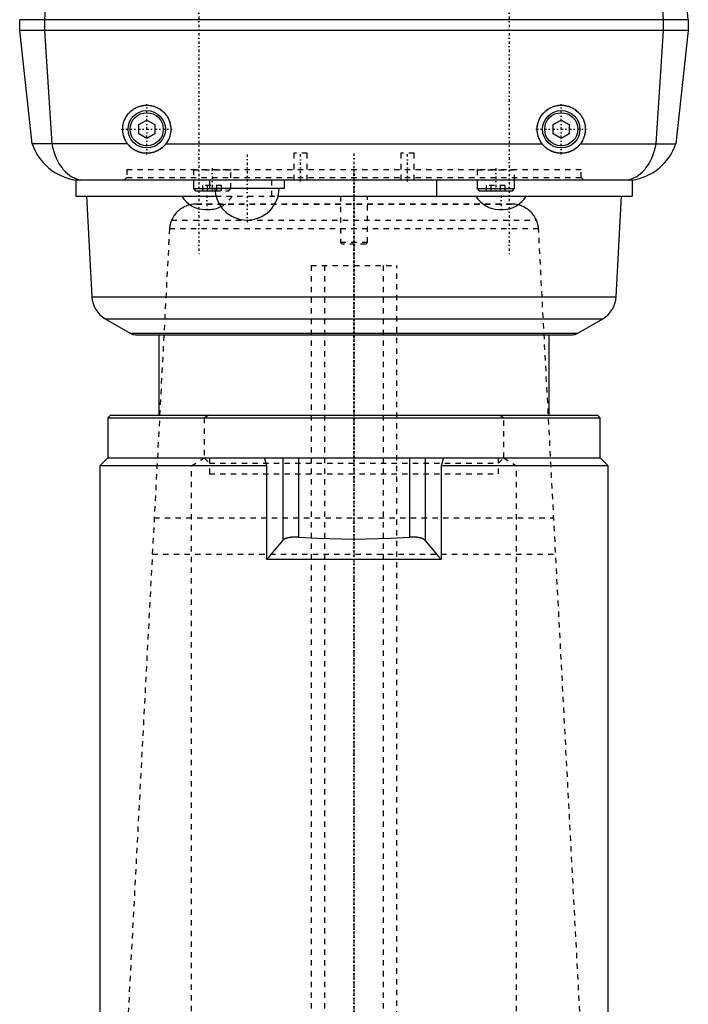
# Model space of a CAD drawing. Extents: x -88 to 88, y -489 to 213.
# Tile 3 of 5: x -63 to 63, y -296 to -112. Entities that reach past the tile are written whole.
import ezdxf

# ---------------------------------------------------------------- set-up
doc = ezdxf.new("R2010")
doc.units = 0
doc.linetypes.add('CENTER', pattern=[1.5, 0.45, -0.5, 0.05, -0.5])
doc.linetypes.add('DASHED', pattern=[2, 1, -1])
for name, color, linetype in [('AM_0', 7, 'CONTINUOUS'), ('AM_3', 7, 'DASHED'), ('AM_7', 7, 'CENTER')]:
    doc.layers.add(name, color=color, linetype=linetype)

msp = doc.modelspace()

# ---------------------------------------------------------------- linework, layer by layer
at = {"layer": 'AM_0', "color": 7, "linetype": 'CONTINUOUS'}
for p, q in [((-62.5, -114), (-62.5, -112)), ((62.5, -112), (-62.5, -112)), ((-57.87, -112), (-57.87, -114)), ((57.87, -114), (57.87, -112)), ((62.5, -112), (62.5, -114)), ((-60.15, -135.2), (-62.5, -114)), ((62.5, -114), (-62.5, -114)), ((-57.87, -114), (-56.49, -135.2)), ((56.49, -135.2), (57.87, -114)), ((62.5, -114), (60.15, -135.2)), ((-40.25, -131.63), (-38.75, -130.77)), ((-38.75, -130.77), (-37.25, -131.63)), ((37.25, -131.63), (38.75, -130.77)), ((38.75, -130.77), (40.25, -131.63)), ((-40.25, -133.37), (-40.25, -131.63)), ((-37.25, -131.63), (-37.25, -133.37)), ((37.25, -133.37), (37.25, -131.63)), ((40.25, -131.63), (40.25, -133.37)), ((-38.75, -134.23), (-40.25, -133.37)), ((-37.25, -133.37), (-38.75, -134.23)), ((38.75, -134.23), (37.25, -133.37)), ((40.25, -133.37), (38.75, -134.23)), ((-42.35, -135.2), (-60.15, -135.2)), ((-35.15, -135.2), (35.15, -135.2)), ((42.35, -135.2), (60.15, -135.2)), ((52, -142), (-52, -142)), ((-52, -142), (-52, -145)), ((-30.02, -142), (-30.02, -143.6)), ((-30.02, -143.6), (-29.62, -144)), ((-30.02, -143.6), (-26, -143.6)), ((-27, -142), (-27, -143.5)), ((-27, -143.5), (-13, -143.5)), ((-13, -143.5), (-13, -142)), ((15.43, -142), (15.43, -145)), ((23.02, -142), (23.02, -143.6)), ((23.02, -143.6), (23.42, -144)), ((23.02, -143.6), (30.02, -143.6)), ((29.62, -144), (30.02, -143.6)), ((30.02, -143.6), (30.02, -142)), ((52, -142), (52, -145)), ((-52, -145), (-25.82, -145)), ((-50, -145), (-49, -163.85)), ((-29.62, -144), (-25.98, -144)), ((-14.19, -145), (52, -145)), ((23.42, -144), (29.62, -144)), ((49, -163.85), (50, -145)), ((-27.86, -147.51), (-27.14, -147.51)), ((27.14, -147.51), (27.86, -147.51)), ((-49, -163.85), (49, -163.85)), ((-46.5, -167.95), (-41.85, -170.67)), ((-46.5, -167.95), (46.5, -167.95)), ((41.85, -170.67), (46.5, -167.95)), ((-41.85, -170.67), (41.85, -170.67)), ((-40.85, -170.95), (40.85, -170.95)), ((-36.5, -170.95), (-36.5, -186)), ((36.5, -186), (36.5, -170.95)), ((-45.5, -186), (-46, -186.5)), ((-45.5, -186), (45.5, -186)), ((46, -186.5), (45.5, -186)), ((-46, -186.5), (-46, -194)), ((-46, -186.5), (46, -186.5)), ((46, -194), (46, -186.5)), ((-46, -194), (-47.5, -195.5)), ((-46, -194), (46, -194)), ((-46, -194), (16.76, -194)), ((-16.28, -195.5), (-16.76, -194)), ((-13.3, -194), (-13.3, -209.42)), ((-10.4, -194), (-10.4, -208.84)), ((10.4, -194), (10.4, -208.84)), ((13.3, -194), (13.3, -209.42)), ((16.76, -194), (16.28, -195.5)), ((47.5, -195.5), (46, -194)), ((-47.5, -195.5), (-47.5, -396.5)), ((-16.28, -195.5), (-47.5, -195.5)), ((-16.28, -213), (-16.28, -195.5)), ((47.5, -195.5), (16.28, -195.5)), ((16.28, -195.5), (16.28, -213)), ((47.5, -396.5), (47.5, -195.5)), ((16.28, -213), (-16.28, -213))]:
    msp.add_line(p, q, dxfattribs=at)
for points in [[(-56.85, -100.5, 0), (-57.09, -102.39, 0), (-57.49, -106.2, 0), (-57.77, -110.06, 0), (-57.87, -112, 0)], [(57.87, -112, 0), (57.77, -110.06, 0), (57.49, -106.2, 0), (57.09, -102.39, 0), (56.85, -100.5, 0)], [(-42.35, -135.2, 0), (-42.4, -135.13, 0), (-42.51, -134.97, 0), (-42.61, -134.82, 0), (-42.65, -134.74, 0), (-42.7, -134.66, 0), (-42.78, -134.49, 0), (-42.86, -134.33, 0), (-42.93, -134.16, 0), (-43, -133.98, 0), (-43.06, -133.81, 0), (-43.08, -133.72, 0), (-43.11, -133.63, 0), (-43.15, -133.45, 0), (-43.18, -133.27, 0), (-43.21, -133.09, 0), (-43.23, -132.9, 0), (-43.24, -132.72, 0), (-43.25, -132.63, 0), (-43.25, -132.54, 0), (-43.25, -132.35, 0), (-43.24, -132.17, 0), (-43.23, -132.07, 0), (-43.22, -131.98, 0), (-43.2, -131.8, 0), (-43.16, -131.62, 0), (-43.14, -131.53, 0), (-43.12, -131.44, 0), (-43.08, -131.26, 0), (-43.02, -131.08, 0), (-42.96, -130.91, 0), (-42.89, -130.74, 0), (-42.82, -130.57, 0), (-42.77, -130.49, 0), (-42.73, -130.41, 0), (-42.64, -130.24, 0), (-42.55, -130.09, 0), (-42.45, -129.93, 0), (-42.34, -129.78, 0), (-42.22, -129.64, 0), (-42.16, -129.57, 0), (-42.1, -129.5, 0), (-41.98, -129.36, 0), (-41.85, -129.23, 0), (-41.71, -129.11, 0), (-41.57, -128.99, 0), (-41.42, -128.88, 0), (-41.35, -128.82, 0), (-41.27, -128.77, 0), (-41.12, -128.67, 0), (-40.96, -128.58, 0), (-40.79, -128.49, 0), (-40.63, -128.41, 0), (-40.46, -128.34, 0), (-40.37, -128.3, 0), (-40.29, -128.27, 0), (-40.11, -128.21, 0), (-39.94, -128.16, 0), (-39.76, -128.11, 0), (-39.58, -128.08, 0), (-39.39, -128.05, 0), (-39.3, -128.03, 0), (-39.21, -128.02, 0), (-39.03, -128.01, 0), (-38.84, -128, 0), (-38.75, -128, 0), (-38.66, -128, 0), (-38.47, -128.01, 0), (-38.29, -128.02, 0), (-38.2, -128.03, 0), (-38.11, -128.05, 0), (-37.92, -128.08, 0), (-37.74, -128.11, 0), (-37.56, -128.16, 0), (-37.39, -128.21, 0), (-37.21, -128.27, 0), (-37.13, -128.3, 0), (-37.04, -128.34, 0), (-36.87, -128.41, 0), (-36.71, -128.49, 0), (-36.54, -128.58, 0), (-36.38, -128.67, 0), (-36.23, -128.77, 0), (-36.15, -128.82, 0), (-36.08, -128.88, 0), (-35.93, -128.99, 0), (-35.79, -129.11, 0), (-35.65, -129.23, 0), (-35.52, -129.36, 0), (-35.4, -129.5, 0), (-35.34, -129.57, 0), (-35.28, -129.64, 0), (-35.16, -129.78, 0), (-35.05, -129.93, 0), (-34.95, -130.09, 0), (-34.86, -130.24, 0), (-34.77, -130.41, 0), (-34.73, -130.49, 0), (-34.68, -130.57, 0), (-34.61, -130.74, 0), (-34.54, -130.91, 0), (-34.48, -131.08, 0), (-34.42, -131.26, 0), (-34.38, -131.44, 0), (-34.36, -131.53, 0), (-34.34, -131.62, 0), (-34.3, -131.8, 0), (-34.28, -131.98, 0), (-34.27, -132.07, 0), (-34.26, -132.17, 0), (-34.25, -132.35, 0), (-34.25, -132.54, 0), (-34.25, -132.63, 0), (-34.26, -132.72, 0), (-34.27, -132.9, 0), (-34.29, -133.09, 0), (-34.32, -133.27, 0), (-34.35, -133.45, 0), (-34.39, -133.63, 0), (-34.42, -133.72, 0), (-34.44, -133.81, 0), (-34.5, -133.98, 0), (-34.57, -134.16, 0), (-34.64, -134.33, 0), (-34.72, -134.49, 0), (-34.8, -134.66, 0), (-34.85, -134.74, 0), (-34.89, -134.82, 0), (-34.99, -134.97, 0), (-35.1, -135.13, 0), (-35.15, -135.2, 0)], [(35.15, -135.2, 0), (35.1, -135.13, 0), (34.99, -134.97, 0), (34.89, -134.82, 0), (34.85, -134.74, 0), (34.8, -134.66, 0), (34.72, -134.49, 0), (34.64, -134.33, 0), (34.57, -134.16, 0), (34.5, -133.98, 0), (34.44, -133.81, 0), (34.42, -133.72, 0), (34.39, -133.63, 0), (34.35, -133.45, 0), (34.32, -133.27, 0), (34.29, -133.09, 0), (34.27, -132.9, 0), (34.26, -132.72, 0), (34.25, -132.63, 0), (34.25, -132.54, 0), (34.25, -132.35, 0), (34.26, -132.17, 0), (34.27, -132.07, 0), (34.28, -131.98, 0), (34.3, -131.8, 0), (34.34, -131.62, 0), (34.36, -131.53, 0), (34.38, -131.44, 0), (34.42, -131.26, 0), (34.48, -131.08, 0), (34.54, -130.91, 0), (34.61, -130.74, 0), (34.68, -130.57, 0), (34.73, -130.49, 0), (34.77, -130.41, 0), (34.86, -130.24, 0), (34.95, -130.09, 0), (35.05, -129.93, 0), (35.16, -129.78, 0), (35.28, -129.64, 0), (35.34, -129.57, 0), (35.4, -129.5, 0), (35.52, -129.36, 0), (35.65, -129.23, 0), (35.79, -129.11, 0), (35.93, -128.99, 0), (36.08, -128.88, 0), (36.15, -128.82, 0), (36.23, -128.77, 0), (36.38, -128.67, 0), (36.54, -128.58, 0), (36.71, -128.49, 0), (36.87, -128.41, 0), (37.04, -128.34, 0), (37.13, -128.3, 0), (37.21, -128.27, 0), (37.39, -128.21, 0), (37.56, -128.16, 0), (37.74, -128.11, 0), (37.92, -128.08, 0), (38.11, -128.05, 0), (38.2, -128.03, 0), (38.29, -128.02, 0), (38.47, -128.01, 0), (38.66, -128, 0), (38.75, -128, 0), (38.84, -128, 0), (39.03, -128.01, 0), (39.21, -128.02, 0), (39.3, -128.03, 0), (39.39, -128.05, 0), (39.58, -128.08, 0), (39.76, -128.11, 0), (39.94, -128.16, 0), (40.11, -128.21, 0), (40.29, -128.27, 0), (40.37, -128.3, 0), (40.46, -128.34, 0), (40.63, -128.41, 0), (40.79, -128.49, 0), (40.96, -128.58, 0), (41.12, -128.67, 0), (41.27, -128.77, 0), (41.35, -128.82, 0), (41.42, -128.88, 0), (41.57, -128.99, 0), (41.71, -129.11, 0), (41.85, -129.23, 0), (41.98, -129.36, 0), (42.1, -129.5, 0), (42.16, -129.57, 0), (42.22, -129.64, 0), (42.34, -129.78, 0), (42.45, -129.93, 0), (42.55, -130.09, 0), (42.64, -130.24, 0), (42.73, -130.41, 0), (42.77, -130.49, 0), (42.82, -130.57, 0), (42.89, -130.74, 0), (42.96, -130.91, 0), (43.02, -131.08, 0), (43.08, -131.26, 0), (43.12, -131.44, 0), (43.14, -131.53, 0), (43.16, -131.62, 0), (43.2, -131.8, 0), (43.22, -131.98, 0), (43.23, -132.07, 0), (43.24, -132.17, 0), (43.25, -132.35, 0), (43.25, -132.54, 0), (43.25, -132.63, 0), (43.24, -132.72, 0), (43.23, -132.9, 0), (43.21, -133.09, 0), (43.18, -133.27, 0), (43.15, -133.45, 0), (43.11, -133.63, 0), (43.08, -133.72, 0), (43.06, -133.81, 0), (43, -133.98, 0), (42.93, -134.16, 0), (42.86, -134.33, 0), (42.78, -134.49, 0), (42.7, -134.66, 0), (42.65, -134.74, 0), (42.61, -134.82, 0), (42.51, -134.97, 0), (42.4, -135.13, 0), (42.35, -135.2, 0)], [(-56.49, -135.2, 0), (-56.48, -135.25, 0), (-56.46, -135.36, 0), (-56.43, -135.47, 0), (-56.42, -135.52, 0), (-56.41, -135.58, 0), (-56.39, -135.68, 0), (-56.36, -135.79, 0), (-56.34, -135.89, 0), (-56.31, -136, 0), (-56.28, -136.1, 0), (-56.27, -136.15, 0), (-56.26, -136.2, 0), (-56.23, -136.3, 0), (-56.2, -136.4, 0), (-56.17, -136.5, 0), (-56.14, -136.6, 0), (-56.11, -136.7, 0), (-56.09, -136.75, 0), (-56.08, -136.8, 0), (-56.04, -136.9, 0), (-56.01, -137, 0), (-56, -137.04, 0), (-55.98, -137.09, 0), (-55.94, -137.19, 0), (-55.91, -137.28, 0), (-55.89, -137.33, 0), (-55.87, -137.38, 0), (-55.84, -137.47, 0), (-55.8, -137.56, 0), (-55.67, -137.88, 0), (-55.42, -138.4, 0), (-55.16, -138.88, 0), (-54.88, -139.33, 0), (-54.58, -139.75, 0), (-54.42, -139.95, 0), (-54.26, -140.14, 0), (-53.93, -140.49, 0), (-53.58, -140.8, 0), (-53.22, -141.08, 0), (-52.85, -141.32, 0), (-52.47, -141.53, 0), (-52.28, -141.62, 0), (-52.08, -141.71, 0), (-51.68, -141.85, 0), (-51.27, -141.96, 0), (-51.06, -142, 0)], [(-35.15, -135.2, 0), (-35.17, -135.23, 0), (-35.22, -135.29, 0), (-35.27, -135.35, 0), (-35.29, -135.38, 0), (-35.32, -135.41, 0), (-35.37, -135.47, 0), (-35.42, -135.52, 0), (-35.47, -135.58, 0), (-35.52, -135.63, 0), (-35.57, -135.68, 0), (-35.59, -135.71, 0), (-35.62, -135.73, 0), (-35.67, -135.79, 0), (-35.73, -135.84, 0), (-35.79, -135.89, 0), (-35.84, -135.93, 0), (-35.9, -135.98, 0), (-35.93, -136.01, 0), (-35.96, -136.03, 0), (-36.02, -136.08, 0), (-36.08, -136.12, 0), (-36.11, -136.15, 0), (-36.14, -136.17, 0), (-36.21, -136.21, 0), (-36.27, -136.26, 0), (-36.3, -136.28, 0), (-36.34, -136.3, 0), (-36.4, -136.34, 0), (-36.47, -136.38, 0), (-36.54, -136.42, 0), (-36.61, -136.46, 0), (-36.67, -136.49, 0), (-36.71, -136.51, 0), (-36.74, -136.53, 0), (-36.82, -136.56, 0), (-36.89, -136.6, 0), (-36.96, -136.63, 0), (-37.03, -136.66, 0), (-37.1, -136.69, 0), (-37.14, -136.7, 0), (-37.18, -136.72, 0), (-37.25, -136.74, 0), (-37.33, -136.77, 0), (-37.4, -136.79, 0), (-37.48, -136.82, 0), (-37.56, -136.84, 0), (-37.59, -136.85, 0), (-37.63, -136.86, 0), (-37.71, -136.88, 0), (-37.79, -136.9, 0), (-37.86, -136.91, 0), (-37.94, -136.93, 0), (-38.02, -136.94, 0), (-38.06, -136.95, 0), (-38.09, -136.95, 0), (-38.17, -136.96, 0), (-38.25, -136.97, 0), (-38.33, -136.98, 0), (-38.4, -136.99, 0), (-38.48, -136.99, 0), (-38.52, -136.99, 0), (-38.56, -137, 0), (-38.64, -137, 0), (-38.71, -137, 0), (-38.75, -137, 0), (-38.79, -137, 0), (-38.86, -137, 0), (-38.94, -137, 0), (-38.98, -136.99, 0), (-39.02, -136.99, 0), (-39.1, -136.99, 0), (-39.17, -136.98, 0), (-39.25, -136.97, 0), (-39.33, -136.96, 0), (-39.41, -136.95, 0), (-39.44, -136.95, 0), (-39.48, -136.94, 0), (-39.56, -136.93, 0), (-39.64, -136.91, 0), (-39.71, -136.9, 0), (-39.79, -136.88, 0), (-39.87, -136.86, 0), (-39.91, -136.85, 0), (-39.94, -136.84, 0), (-40.02, -136.82, 0), (-40.1, -136.79, 0), (-40.17, -136.77, 0), (-40.25, -136.74, 0), (-40.32, -136.72, 0), (-40.36, -136.7, 0), (-40.4, -136.69, 0), (-40.47, -136.66, 0), (-40.54, -136.63, 0), (-40.61, -136.6, 0), (-40.68, -136.56, 0), (-40.76, -136.53, 0), (-40.79, -136.51, 0), (-40.83, -136.49, 0), (-40.89, -136.46, 0), (-40.96, -136.42, 0), (-41.03, -136.38, 0), (-41.1, -136.34, 0), (-41.16, -136.3, 0), (-41.2, -136.28, 0), (-41.23, -136.26, 0), (-41.29, -136.21, 0), (-41.36, -136.17, 0), (-41.39, -136.15, 0), (-41.42, -136.12, 0), (-41.48, -136.08, 0), (-41.54, -136.03, 0), (-41.57, -136.01, 0), (-41.6, -135.98, 0), (-41.66, -135.93, 0), (-41.71, -135.89, 0), (-41.77, -135.84, 0), (-41.83, -135.79, 0), (-41.88, -135.73, 0), (-41.91, -135.71, 0), (-41.93, -135.68, 0), (-41.98, -135.63, 0), (-42.03, -135.58, 0), (-42.08, -135.52, 0), (-42.13, -135.47, 0), (-42.18, -135.41, 0), (-42.21, -135.38, 0), (-42.23, -135.35, 0), (-42.28, -135.29, 0), (-42.33, -135.23, 0), (-42.35, -135.2, 0)], [(42.35, -135.2, 0), (42.33, -135.23, 0), (42.28, -135.29, 0), (42.23, -135.35, 0), (42.21, -135.38, 0), (42.18, -135.41, 0), (42.13, -135.47, 0), (42.08, -135.52, 0), (42.03, -135.58, 0), (41.98, -135.63, 0), (41.93, -135.68, 0), (41.91, -135.71, 0), (41.88, -135.73, 0), (41.83, -135.79, 0), (41.77, -135.84, 0), (41.71, -135.89, 0), (41.66, -135.93, 0), (41.6, -135.98, 0), (41.57, -136.01, 0), (41.54, -136.03, 0), (41.48, -136.08, 0), (41.42, -136.12, 0), (41.39, -136.15, 0), (41.36, -136.17, 0), (41.29, -136.21, 0), (41.23, -136.26, 0), (41.2, -136.28, 0), (41.16, -136.3, 0), (41.1, -136.34, 0), (41.03, -136.38, 0), (40.96, -136.42, 0), (40.89, -136.46, 0), (40.83, -136.49, 0), (40.79, -136.51, 0), (40.76, -136.53, 0), (40.68, -136.56, 0), (40.61, -136.6, 0), (40.54, -136.63, 0), (40.47, -136.66, 0), (40.4, -136.69, 0), (40.36, -136.7, 0), (40.32, -136.72, 0), (40.25, -136.74, 0), (40.17, -136.77, 0), (40.1, -136.79, 0), (40.02, -136.82, 0), (39.94, -136.84, 0), (39.91, -136.85, 0), (39.87, -136.86, 0), (39.79, -136.88, 0), (39.71, -136.9, 0), (39.64, -136.91, 0), (39.56, -136.93, 0), (39.48, -136.94, 0), (39.44, -136.95, 0), (39.41, -136.95, 0), (39.33, -136.96, 0), (39.25, -136.97, 0), (39.17, -136.98, 0), (39.1, -136.99, 0), (39.02, -136.99, 0), (38.98, -136.99, 0), (38.94, -137, 0), (38.86, -137, 0), (38.79, -137, 0), (38.75, -137, 0), (38.71, -137, 0), (38.64, -137, 0), (38.56, -137, 0), (38.52, -136.99, 0), (38.48, -136.99, 0), (38.4, -136.99, 0), (38.33, -136.98, 0), (38.25, -136.97, 0), (38.17, -136.96, 0), (38.09, -136.95, 0), (38.06, -136.95, 0), (38.02, -136.94, 0), (37.94, -136.93, 0), (37.86, -136.91, 0), (37.79, -136.9, 0), (37.71, -136.88, 0), (37.63, -136.86, 0), (37.59, -136.85, 0), (37.56, -136.84, 0), (37.48, -136.82, 0), (37.4, -136.79, 0), (37.33, -136.77, 0), (37.25, -136.74, 0), (37.18, -136.72, 0), (37.14, -136.7, 0), (37.1, -136.69, 0), (37.03, -136.66, 0), (36.96, -136.63, 0), (36.89, -136.6, 0), (36.82, -136.56, 0), (36.74, -136.53, 0), (36.71, -136.51, 0), (36.67, -136.49, 0), (36.61, -136.46, 0), (36.54, -136.42, 0), (36.47, -136.38, 0), (36.4, -136.34, 0), (36.34, -136.3, 0), (36.3, -136.28, 0), (36.27, -136.26, 0), (36.21, -136.21, 0), (36.14, -136.17, 0), (36.11, -136.15, 0), (36.08, -136.12, 0), (36.02, -136.08, 0), (35.96, -136.03, 0), (35.93, -136.01, 0), (35.9, -135.98, 0), (35.84, -135.93, 0), (35.79, -135.89, 0), (35.73, -135.84, 0), (35.67, -135.79, 0), (35.62, -135.73, 0), (35.59, -135.71, 0), (35.57, -135.68, 0), (35.52, -135.63, 0), (35.47, -135.58, 0), (35.42, -135.52, 0), (35.37, -135.47, 0), (35.32, -135.41, 0), (35.29, -135.38, 0), (35.27, -135.35, 0), (35.22, -135.29, 0), (35.17, -135.23, 0), (35.15, -135.2, 0)], [(51.06, -142, 0), (51.27, -141.96, 0), (51.68, -141.85, 0), (52.08, -141.71, 0), (52.28, -141.62, 0), (52.47, -141.53, 0), (52.85, -141.32, 0), (53.22, -141.08, 0), (53.58, -140.8, 0), (53.93, -140.49, 0), (54.26, -140.14, 0), (54.42, -139.95, 0), (54.58, -139.75, 0), (54.88, -139.34, 0), (55.16, -138.88, 0), (55.42, -138.4, 0), (55.67, -137.88, 0), (55.8, -137.56, 0), (55.84, -137.47, 0), (55.87, -137.38, 0), (55.89, -137.33, 0), (55.91, -137.28, 0), (55.94, -137.19, 0), (55.98, -137.09, 0), (56, -137.04, 0), (56.01, -137, 0), (56.04, -136.9, 0), (56.08, -136.8, 0), (56.09, -136.75, 0), (56.11, -136.7, 0), (56.14, -136.6, 0), (56.17, -136.5, 0), (56.2, -136.4, 0), (56.23, -136.3, 0), (56.26, -136.2, 0), (56.27, -136.15, 0), (56.28, -136.1, 0), (56.31, -136, 0), (56.34, -135.89, 0), (56.36, -135.79, 0), (56.39, -135.68, 0), (56.41, -135.58, 0), (56.42, -135.52, 0), (56.43, -135.47, 0), (56.46, -135.36, 0), (56.48, -135.25, 0), (56.49, -135.2, 0)], [(-16.28, -213, 0), (-15.82, -212.46, 0), (-14.86, -211.32, 0), (-13.83, -210.08, 0), (-13.3, -209.42, 0)], [(-10.4, -208.84, 0), (-10.42, -208.84, 0), (-10.45, -208.84, 0), (-10.49, -208.84, 0), (-10.51, -208.84, 0), (-10.53, -208.83, 0), (-10.56, -208.83, 0), (-10.6, -208.83, 0), (-10.64, -208.83, 0), (-10.67, -208.83, 0), (-10.71, -208.83, 0), (-10.73, -208.83, 0), (-10.75, -208.83, 0), (-10.78, -208.83, 0), (-10.82, -208.82, 0), (-10.85, -208.82, 0), (-10.89, -208.82, 0), (-10.92, -208.82, 0), (-10.94, -208.82, 0), (-10.96, -208.82, 0), (-11, -208.82, 0), (-11.03, -208.82, 0), (-11.05, -208.82, 0), (-11.07, -208.82, 0), (-11.1, -208.82, 0), (-11.14, -208.83, 0), (-11.15, -208.83, 0), (-11.17, -208.83, 0), (-11.21, -208.83, 0), (-11.24, -208.83, 0), (-11.28, -208.83, 0), (-11.31, -208.83, 0), (-11.35, -208.83, 0), (-11.36, -208.83, 0), (-11.38, -208.83, 0), (-11.42, -208.84, 0), (-11.45, -208.84, 0), (-11.49, -208.84, 0), (-11.52, -208.84, 0), (-11.55, -208.85, 0), (-11.57, -208.85, 0), (-11.59, -208.85, 0), (-11.62, -208.85, 0), (-11.66, -208.85, 0), (-11.69, -208.86, 0), (-11.72, -208.86, 0), (-11.76, -208.87, 0), (-11.77, -208.87, 0), (-11.79, -208.87, 0), (-11.82, -208.87, 0), (-11.86, -208.88, 0), (-11.89, -208.88, 0), (-11.92, -208.89, 0), (-11.95, -208.89, 0), (-11.97, -208.89, 0), (-11.99, -208.89, 0), (-12.02, -208.9, 0), (-12.05, -208.9, 0), (-12.08, -208.91, 0), (-12.11, -208.91, 0), (-12.14, -208.92, 0), (-12.16, -208.92, 0), (-12.17, -208.93, 0), (-12.2, -208.93, 0), (-12.23, -208.94, 0), (-12.25, -208.94, 0), (-12.26, -208.94, 0), (-12.29, -208.95, 0), (-12.32, -208.95, 0), (-12.33, -208.96, 0), (-12.35, -208.96, 0), (-12.37, -208.97, 0), (-12.4, -208.97, 0), (-12.43, -208.98, 0), (-12.46, -208.99, 0), (-12.48, -208.99, 0), (-12.5, -209, 0), (-12.51, -209, 0), (-12.53, -209.01, 0), (-12.56, -209.02, 0), (-12.59, -209.02, 0), (-12.61, -209.03, 0), (-12.63, -209.04, 0), (-12.65, -209.04, 0), (-12.66, -209.05, 0), (-12.68, -209.05, 0), (-12.71, -209.06, 0), (-12.73, -209.07, 0), (-12.75, -209.08, 0), (-12.77, -209.09, 0), (-12.78, -209.09, 0), (-12.79, -209.1, 0), (-12.82, -209.1, 0), (-12.84, -209.11, 0), (-12.91, -209.14, 0), (-13.01, -209.2, 0), (-13.06, -209.23, 0), (-13.07, -209.23, 0), (-13.09, -209.24, 0), (-13.1, -209.25, 0), (-13.11, -209.26, 0), (-13.12, -209.26, 0), (-13.13, -209.27, 0), (-13.15, -209.28, 0), (-13.16, -209.29, 0), (-13.18, -209.3, 0), (-13.19, -209.31, 0), (-13.2, -209.32, 0), (-13.2, -209.32, 0), (-13.21, -209.33, 0), (-13.23, -209.35, 0), (-13.27, -209.38, 0), (-13.3, -209.42, 0)], [(-10.4, -208.84, 0), (-6.9, -209.03, 0), (0, -209.18, 0), (6.9, -209.03, 0), (10.4, -208.84, 0)], [(13.3, -209.42, 0), (13.27, -209.38, 0), (13.2, -209.32, 0), (13.11, -209.26, 0), (13.06, -209.23, 0), (13.01, -209.2, 0), (12.91, -209.14, 0), (12.84, -209.11, 0), (12.82, -209.1, 0), (12.79, -209.1, 0), (12.78, -209.09, 0), (12.77, -209.09, 0), (12.75, -209.08, 0), (12.73, -209.07, 0), (12.71, -209.06, 0), (12.68, -209.05, 0), (12.66, -209.05, 0), (12.65, -209.04, 0), (12.63, -209.04, 0), (12.61, -209.03, 0), (12.59, -209.02, 0), (12.56, -209.02, 0), (12.53, -209.01, 0), (12.51, -209, 0), (12.5, -209, 0), (12.48, -208.99, 0), (12.46, -208.99, 0), (12.43, -208.98, 0), (12.4, -208.97, 0), (12.37, -208.97, 0), (12.35, -208.96, 0), (12.33, -208.96, 0), (12.32, -208.95, 0), (12.29, -208.95, 0), (12.26, -208.94, 0), (12.25, -208.94, 0), (12.23, -208.94, 0), (12.2, -208.93, 0), (12.17, -208.93, 0), (12.16, -208.92, 0), (12.14, -208.92, 0), (12.11, -208.91, 0), (12.08, -208.91, 0), (12.05, -208.9, 0), (12.02, -208.9, 0), (11.99, -208.89, 0), (11.97, -208.89, 0), (11.95, -208.89, 0), (11.92, -208.89, 0), (11.89, -208.88, 0), (11.86, -208.88, 0), (11.82, -208.87, 0), (11.79, -208.87, 0), (11.77, -208.87, 0), (11.76, -208.87, 0), (11.72, -208.86, 0), (11.69, -208.86, 0), (11.66, -208.85, 0), (11.62, -208.85, 0), (11.59, -208.85, 0), (11.57, -208.85, 0), (11.55, -208.85, 0), (11.52, -208.84, 0), (11.49, -208.84, 0), (11.45, -208.84, 0), (11.42, -208.84, 0), (11.38, -208.83, 0), (11.36, -208.83, 0), (11.35, -208.83, 0), (11.31, -208.83, 0), (11.28, -208.83, 0), (11.24, -208.83, 0), (11.21, -208.83, 0), (11.17, -208.83, 0), (11.15, -208.83, 0), (11.14, -208.83, 0), (11.1, -208.82, 0), (11.07, -208.82, 0), (11.05, -208.82, 0), (11.03, -208.82, 0), (11, -208.82, 0), (10.96, -208.82, 0), (10.94, -208.82, 0), (10.92, -208.82, 0), (10.89, -208.82, 0), (10.85, -208.82, 0), (10.82, -208.82, 0), (10.78, -208.83, 0), (10.75, -208.83, 0), (10.73, -208.83, 0), (10.71, -208.83, 0), (10.67, -208.83, 0), (10.64, -208.83, 0), (10.6, -208.83, 0), (10.56, -208.83, 0), (10.53, -208.83, 0), (10.51, -208.84, 0), (10.49, -208.84, 0), (10.45, -208.84, 0), (10.42, -208.84, 0), (10.4, -208.84, 0)], [(13.3, -209.42, 0), (13.83, -210.08, 0), (14.86, -211.32, 0), (15.82, -212.46, 0), (16.28, -213, 0)]]:
    msp.add_polyline3d(points, dxfattribs=at)
for centre, radius in [((-38.75, -132.5), 3.5), ((-38.75, -132.5), 3.1), ((38.75, -132.5), 3.5), ((38.75, -132.5), 3.1)]:
    msp.add_circle(centre, radius, dxfattribs=at)
for centre, radius, start, end in [((-12.3, -117.5), 75, 4.2048, 13.1003), ((-50.65, -132.09), 10, 198.1062, 262.2135), ((50.65, -132.09), 10, 277.7865, 341.8938), ((-20, -143.5), 6, 180, 0), ((-27.86, -142.51), 5, 209.8262, 270), ((27.14, -142.51), 5, 209.8262, 270), ((27.86, -142.51), 5, 270, 330.1738), ((-27.14, -142.51), 5, 270, 296.7321), ((-44.01, -163.62), 5, 182.674, 240.072), ((44.01, -163.62), 5, 299.928, 357.326), ((-40.82, -168.95), 2, 239.0251, 269.1598), ((40.82, -168.95), 2, 270.8402, 300.9749)]:
    msp.add_arc(centre, radius, start, end, dxfattribs=at)
at = {"layer": 'AM_3', "color": 6, "linetype": 'DASHED'}
for p, q in [((-11.25, -137), (-11.25, -142)), ((-8.75, -137), (-11.25, -137)), ((-8.75, -142), (-8.75, -137)), ((8.75, -137), (8.75, -142)), ((11.25, -137), (8.75, -137)), ((11.25, -142), (11.25, -137)), ((-42.5, -140), (-42.5, -141.5)), ((-42.5, -140), (42.5, -140)), ((42.5, -141.5), (42.5, -140)), ((-42.5, -141.5), (-43, -142)), ((-42.5, -141.5), (42.5, -141.5)), ((-30.02, -140.1), (-30.02, -142)), ((-30.02, -140.1), (-23.02, -140.1)), ((-23.02, -143.6), (-23.02, -140.1)), ((23.02, -140.1), (23.02, -142)), ((23.02, -140.1), (30.02, -140.1)), ((30.02, -142), (30.02, -140.1)), ((43, -142), (42.5, -141.5)), ((-28.25, -144), (-28.25, -143)), ((-24.78, -143), (-28.25, -143)), ((-27.38, -144), (-27.38, -143)), ((-26, -143.6), (-23.02, -143.6)), ((-25.65, -144), (-25.65, -143)), ((-24.78, -144), (-24.78, -143)), ((-23.42, -144), (-23.02, -143.6)), ((-15.43, -142), (-15.43, -145)), ((23.02, -143.6), (24.04, -143.6)), ((24.78, -144), (24.78, -143)), ((28.25, -143), (24.78, -143)), ((25.65, -144), (25.65, -143)), ((27.38, -144), (27.38, -143)), ((28.25, -144), (28.25, -143)), ((-25.98, -144), (-23.42, -144)), ((-25.82, -145), (-14.19, -145)), ((-2.5, -145), (-2.5, -153.7)), ((2.5, -153.7), (2.5, -145)), ((-29.52, -146.5), (-29.53, -146.5)), ((-29.53, -146.5), (29.53, -146.5)), ((29.52, -146.5), (-29.52, -146.5)), ((-34.1, -149.5), (34.1, -149.5)), ((-34.5, -151.1), (-44.1, -333.55)), ((-34.5, -151.1), (34.5, -151.1)), ((44.1, -333.55), (34.5, -151.1)), ((-2.5, -153.7), (-2.2, -154)), ((2.5, -153.7), (-2.5, -153.7)), ((2.2, -154), (-2.2, -154)), ((2.2, -154), (2.5, -153.7)), ((-8, -158), (-8, -426.5)), ((-8, -158), (8, -158)), ((-8, -158), (0, -158)), ((-5.5, -158), (-5.5, -473)), ((5.5, -473), (5.5, -158)), ((8, -426.5), (8, -158)), ((-27.17, -186), (-28, -186.5)), ((28, -186.5), (27.17, -186)), ((-28, -186.5), (-28, -194)), ((28, -194), (28, -186.5)), ((-30.4, -195.5), (-28, -194)), ((-28, -194), (-27, -195)), ((-27, -194), (-27, -197)), ((-27, -195), (27, -195)), ((27, -195), (28, -194)), ((27, -197), (27, -194)), ((28, -194), (30.4, -195.5)), ((-30.4, -341.5), (-30.4, -195.5)), ((-27, -197), (27, -197)), ((-27, -197), (0, -197)), ((30.4, -341.5), (30.4, -195.5)), ((-37.35, -205.2), (37.35, -205.2)), ((-37.7, -212), (37.7, -212))]:
    msp.add_line(p, q, dxfattribs=at)
for points in [[(-30.68, -146.64, 0), (-30.78, -146.66, 0), (-30.98, -146.72, 0), (-31.19, -146.79, 0), (-31.29, -146.83, 0), (-31.4, -146.87, 0), (-31.61, -146.96, 0), (-31.82, -147.06, 0), (-32.03, -147.18, 0), (-32.24, -147.3, 0), (-32.44, -147.44, 0), (-32.54, -147.52, 0), (-32.64, -147.6, 0), (-32.84, -147.76, 0), (-33.04, -147.95, 0), (-33.23, -148.15, 0), (-33.41, -148.36, 0), (-33.58, -148.59, 0), (-33.67, -148.71, 0), (-33.75, -148.83, 0), (-33.9, -149.09, 0), (-34.04, -149.36, 0), (-34.1, -149.5, 0)], [(-29.53, -146.5, 0), (-29.53, -146.5, 0), (-29.54, -146.5, 0), (-29.54, -146.5, 0), (-29.54, -146.5, 0), (-29.54, -146.5, 0), (-29.55, -146.5, 0), (-29.55, -146.5, 0), (-29.55, -146.5, 0), (-29.55, -146.5, 0), (-29.56, -146.5, 0), (-29.56, -146.5, 0), (-29.56, -146.5, 0), (-29.56, -146.5, 0), (-29.56, -146.5, 0), (-29.57, -146.5, 0), (-29.57, -146.5, 0), (-29.57, -146.5, 0), (-29.57, -146.5, 0), (-29.57, -146.5, 0), (-29.57, -146.5, 0), (-29.58, -146.5, 0), (-29.58, -146.5, 0), (-29.58, -146.5, 0), (-29.59, -146.5, 0), (-29.6, -146.5, 0), (-29.61, -146.5, 0), (-29.62, -146.5, 0), (-29.63, -146.5, 0), (-29.64, -146.5, 0), (-29.64, -146.5, 0), (-29.65, -146.5, 0), (-29.66, -146.5, 0), (-29.69, -146.5, 0), (-29.71, -146.5, 0), (-29.74, -146.5, 0), (-29.79, -146.51, 0), (-29.84, -146.51, 0), (-30.05, -146.53, 0), (-30.46, -146.59, 0), (-30.68, -146.64, 0)], [(30.68, -146.64, 0), (30.46, -146.59, 0), (30.05, -146.53, 0), (29.84, -146.51, 0), (29.79, -146.51, 0), (29.74, -146.5, 0), (29.71, -146.5, 0), (29.69, -146.5, 0), (29.66, -146.5, 0), (29.65, -146.5, 0), (29.64, -146.5, 0), (29.64, -146.5, 0), (29.63, -146.5, 0), (29.62, -146.5, 0), (29.61, -146.5, 0), (29.6, -146.5, 0), (29.59, -146.5, 0), (29.58, -146.5, 0), (29.58, -146.5, 0), (29.58, -146.5, 0), (29.57, -146.5, 0), (29.57, -146.5, 0), (29.57, -146.5, 0), (29.57, -146.5, 0), (29.57, -146.5, 0), (29.57, -146.5, 0), (29.56, -146.5, 0), (29.56, -146.5, 0), (29.56, -146.5, 0), (29.56, -146.5, 0), (29.56, -146.5, 0), (29.55, -146.5, 0), (29.55, -146.5, 0), (29.55, -146.5, 0), (29.55, -146.5, 0), (29.54, -146.5, 0), (29.54, -146.5, 0), (29.54, -146.5, 0), (29.54, -146.5, 0), (29.53, -146.5, 0), (29.53, -146.5, 0)], [(34.1, -149.5, 0), (34.04, -149.36, 0), (33.9, -149.09, 0), (33.75, -148.83, 0), (33.67, -148.71, 0), (33.58, -148.59, 0), (33.41, -148.36, 0), (33.23, -148.15, 0), (33.04, -147.95, 0), (32.84, -147.76, 0), (32.64, -147.6, 0), (32.54, -147.52, 0), (32.44, -147.44, 0), (32.24, -147.3, 0), (32.03, -147.18, 0), (31.82, -147.06, 0), (31.61, -146.96, 0), (31.4, -146.87, 0), (31.29, -146.83, 0), (31.19, -146.79, 0), (30.98, -146.72, 0), (30.78, -146.66, 0), (30.68, -146.64, 0)], [(-34.1, -149.5, 0), (-34.12, -149.54, 0), (-34.15, -149.63, 0), (-34.19, -149.71, 0), (-34.2, -149.76, 0), (-34.22, -149.8, 0), (-34.25, -149.89, 0), (-34.28, -149.97, 0), (-34.3, -150.06, 0), (-34.33, -150.15, 0), (-34.35, -150.24, 0), (-34.37, -150.28, 0), (-34.38, -150.33, 0), (-34.4, -150.42, 0), (-34.42, -150.51, 0), (-34.43, -150.6, 0), (-34.45, -150.69, 0), (-34.46, -150.78, 0), (-34.47, -150.83, 0), (-34.48, -150.87, 0), (-34.49, -150.96, 0), (-34.5, -151.05, 0), (-34.5, -151.1, 0)], [(34.5, -151.1, 0), (34.5, -151.05, 0), (34.49, -150.96, 0), (34.48, -150.87, 0), (34.47, -150.83, 0), (34.46, -150.78, 0), (34.45, -150.69, 0), (34.43, -150.6, 0), (34.42, -150.51, 0), (34.4, -150.42, 0), (34.38, -150.33, 0), (34.37, -150.28, 0), (34.35, -150.24, 0), (34.33, -150.15, 0), (34.3, -150.06, 0), (34.28, -149.97, 0), (34.25, -149.89, 0), (34.22, -149.8, 0), (34.2, -149.76, 0), (34.19, -149.71, 0), (34.15, -149.63, 0), (34.12, -149.54, 0), (34.1, -149.5, 0)]]:
    msp.add_polyline3d(points, dxfattribs=at)
for centre in [(-38.75, -132.5), (38.75, -132.5)]:
    msp.add_circle(centre, 4.5, dxfattribs=at)
for centre, radius, start, end in [((-29.92, -140.1), 0.1, 90, 180), ((-23.12, -140.1), 0.1, 0, 90), ((23.12, -140.1), 0.1, 90, 180), ((29.92, -140.1), 0.1, 0, 90), ((-27.14, -142.51), 5, 296.7321, 330.1738), ((29.52, -151.5), 5, 89.8164, 90.1836), ((-27.86, -142.51), 5, 270, 274.1554), ((-27.14, -142.51), 5, 265.8446, 270), ((27.14, -142.51), 5, 270, 274.1554), ((27.86, -142.51), 5, 265.8446, 270)]:
    msp.add_arc(centre, radius, start, end, dxfattribs=at)
at = {"layer": 'AM_7', "color": 4, "linetype": 'CENTER'}
for p, q in [((-29, -68), (-29, -156)), ((29, -68), (29, -156)), ((-38.75, -137.22), (-38.75, -127.78)), ((38.75, -137.22), (38.75, -127.78)), ((-43.48, -132.5), (-34.02, -132.5)), ((34.02, -132.5), (43.48, -132.5)), ((-20, -137.2), (-20, -149.88)), ((-10, -142.25), (-10, -136.75)), ((0, -137.05), (0, -439.93)), ((10, -142.25), (10, -136.75)), ((-26.52, -139.8), (-26.52, -144.2)), ((0, -139.9), (0, -142.1)), ((26.52, -139.8), (26.52, -144.2)), ((-26.3, -143.5), (-13.7, -143.5)), ((0, -142.25), (0, -488.75)), ((0, -142.4), (0, -199.6)), ((-27.5, -144.87), (-27.5, -147.64)), ((27.5, -144.87), (27.5, -147.64))]:
    msp.add_line(p, q, dxfattribs=at)

doc.saveas('drawing.dxf')
